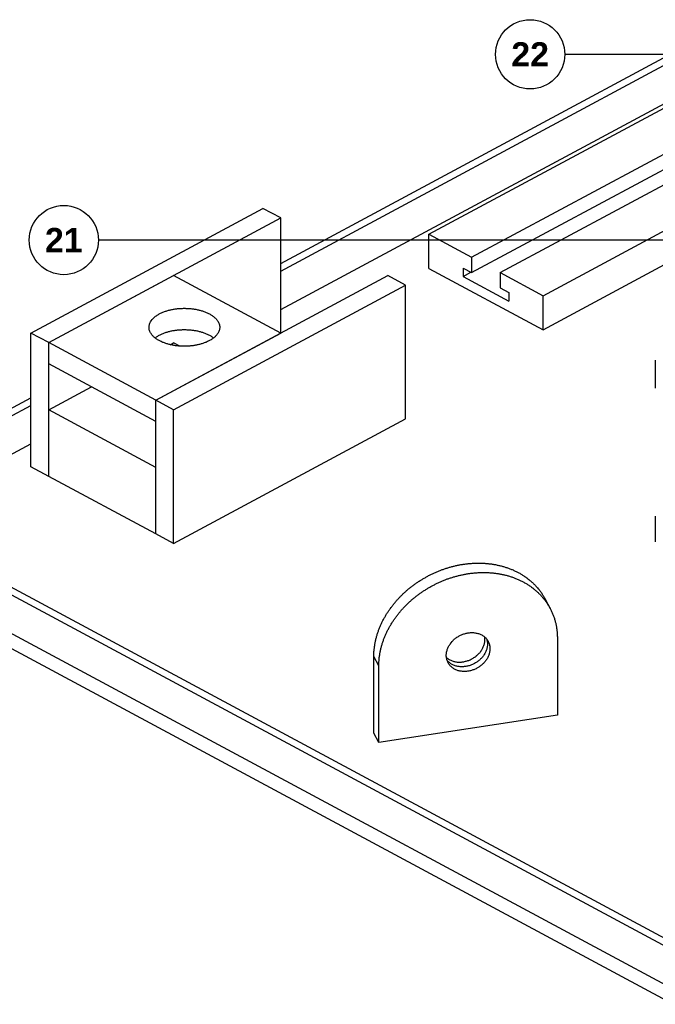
# Model space of a CAD drawing. Header units: millimetres. Extents: x 0 to 841, y 0 to 594.
# Tile 4 of 50: x 98 to 190, y 231 to 373. Entities that reach past the tile are written whole.
import ezdxf
from ezdxf.enums import TextEntityAlignment as Align

# ---------------------------------------------------------------- set-up
doc = ezdxf.new("R2010")
doc.units = ezdxf.units.MM
for name, color, linetype, lineweight in [('COTA', 7, 'CONTINUOUS', 25), ('FINA', 7, 'CONTINUOUS', 25), ('TXT', 7, 'CONTINUOUS', 25)]:
    doc.layers.add(name, color=color, linetype=linetype, lineweight=lineweight)
doc.styles.add('STDB', font='LiberationSans-Bold.ttf')

msp = doc.modelspace()

# ---------------------------------------------------------------- linework, layer by layer
at = {"layer": 'COTA'}
for p, q in [((191.48, 368.41), (176.57, 368.41)), ((193.67, 341.59), (109.19, 341.59))]:
    msp.add_line(p, q, dxfattribs=at)
at = {"layer": 'FINA'}
for points in [[(135.53, 338.19), (191.48, 368.24)], [(135.53, 337.09), (191.48, 367.13)], [(135.53, 331.55), (193.67, 362.77)], [(156.93, 342.42), (193.67, 362.15)], [(163.11, 339.1), (193.67, 355.51)], [(163.11, 336.89), (193.67, 353.29)], [(167.24, 336.89), (193.67, 351.08)], [(99.43, 328.17), (132.95, 346.16)], [(135.53, 344.78), (132.95, 346.16)], [(102.01, 326.78), (135.53, 344.78)], [(135.53, 328.17), (135.53, 344.78)], [(173.43, 333.56), (193.67, 344.43)], [(156.93, 337.5), (156.93, 342.42)], [(156.93, 342.42), (163.11, 339.1)], [(163.11, 339.1), (163.11, 336.89)], [(173.43, 328.64), (192.22, 338.73)], [(156.93, 337.5), (173.43, 328.64)], [(161.88, 337.55), (161.88, 336.32)], [(161.88, 337.55), (163.11, 336.89)], [(102.01, 326.78), (120.06, 336.47)], [(117.48, 318.48), (151, 336.47)], [(135.53, 328.17), (120.06, 336.47)], [(153.57, 335.09), (151, 336.47)], [(161.88, 336.32), (163.02, 336.94)], [(161.88, 336.32), (168.48, 332.78)], [(167.24, 336.89), (173.43, 333.56)], [(167.24, 336.89), (167.24, 334.67)], [(120.06, 317.09), (153.57, 335.09)], [(153.57, 315.77), (153.57, 335.09)], [(167.24, 334.67), (168.48, 334.01)], [(168.48, 334.01), (168.48, 332.78)], [(173.43, 328.64), (173.43, 333.56)], [(116.5, 329), (116.51, 329.12), (116.52, 329.24), (116.55, 329.36), (116.58, 329.47), (116.62, 329.59), (116.67, 329.7), (116.73, 329.8), (116.79, 329.91), (116.86, 330), (116.93, 330.1), (117.01, 330.19), (117.1, 330.28), (117.18, 330.36), (117.27, 330.44), (117.36, 330.52), (117.46, 330.6), (117.56, 330.67), (117.66, 330.73), (117.76, 330.8), (117.86, 330.86), (117.97, 330.92), (118.08, 330.98), (118.18, 331.03), (118.29, 331.08), (118.4, 331.13), (118.52, 331.18), (118.63, 331.22), (118.74, 331.27), (118.86, 331.31), (118.97, 331.34), (119.09, 331.38), (119.2, 331.41), (119.32, 331.45), (119.44, 331.48), (119.55, 331.51), (119.67, 331.53), (119.79, 331.56), (119.91, 331.58), (120.03, 331.6), (120.15, 331.62), (120.27, 331.64), (120.39, 331.66), (120.51, 331.67), (120.63, 331.69), (120.75, 331.7), (120.87, 331.71), (120.99, 331.72), (121.11, 331.72), (121.23, 331.73), (121.35, 331.73), (121.47, 331.74), (121.59, 331.74), (121.71, 331.74), (121.83, 331.73), (121.95, 331.73), (122.07, 331.73), (122.19, 331.72), (122.32, 331.71), (122.44, 331.7), (122.56, 331.69), (122.68, 331.68), (122.8, 331.66), (122.92, 331.65), (123.04, 331.63), (123.16, 331.61), (123.27, 331.59), (123.39, 331.56), (123.51, 331.54), (123.63, 331.51), (123.75, 331.48), (123.86, 331.45), (123.98, 331.42), (124.1, 331.39), (124.21, 331.35), (124.33, 331.32), (124.44, 331.28), (124.55, 331.23), (124.67, 331.19), (124.78, 331.14), (124.89, 331.09), (125, 331.04), (125.11, 330.99), (125.22, 330.93)], [(125.22, 330.93), (125.32, 330.88), (125.43, 330.81), (125.53, 330.75), (125.63, 330.68), (125.73, 330.61), (125.83, 330.54), (125.92, 330.46), (126.02, 330.38), (126.1, 330.29), (126.19, 330.2), (126.27, 330.11), (126.34, 330.01), (126.42, 329.91), (126.48, 329.81), (126.54, 329.7), (126.59, 329.59), (126.63, 329.48), (126.67, 329.36), (126.69, 329.24), (126.71, 329.12), (126.71, 329)], [(126.71, 329), (126.71, 328.88), (126.69, 328.76), (126.67, 328.64), (126.63, 328.52), (126.59, 328.41), (126.54, 328.3), (126.49, 328.2), (126.43, 328.09), (126.36, 327.99), (126.28, 327.9), (126.21, 327.81), (126.12, 327.72), (126.04, 327.64), (125.95, 327.56), (125.86, 327.48), (125.76, 327.41), (125.66, 327.33), (125.57, 327.27), (125.46, 327.2), (125.36, 327.14), (125.26, 327.08), (125.15, 327.03), (125.04, 326.97), (124.94, 326.92), (124.83, 326.87), (124.72, 326.82), (124.6, 326.78), (124.49, 326.74), (124.38, 326.7), (124.27, 326.66), (124.15, 326.62), (124.04, 326.59), (123.92, 326.55), (123.8, 326.52), (123.69, 326.49), (123.57, 326.47), (123.45, 326.44), (123.34, 326.42), (123.22, 326.4), (123.1, 326.38), (122.98, 326.36), (122.86, 326.34), (122.74, 326.32), (122.62, 326.31), (122.5, 326.3), (122.39, 326.29), (122.27, 326.28), (122.15, 326.27), (122.03, 326.27), (121.91, 326.26), (121.79, 326.26), (121.67, 326.26), (121.55, 326.26), (121.43, 326.26), (121.31, 326.26), (121.19, 326.27), (121.07, 326.27), (120.95, 326.28), (120.83, 326.29), (120.71, 326.3), (120.59, 326.31), (120.47, 326.32), (120.35, 326.34), (120.23, 326.36), (120.11, 326.38), (119.99, 326.4), (119.88, 326.42), (119.76, 326.44), (119.64, 326.47), (119.52, 326.49), (119.41, 326.52), (119.29, 326.55), (119.18, 326.59), (119.06, 326.62), (118.95, 326.66), (118.83, 326.7), (118.72, 326.74), (118.61, 326.78), (118.5, 326.82), (118.38, 326.87), (118.28, 326.92), (118.17, 326.97), (118.06, 327.03), (117.95, 327.08), (117.85, 327.14), (117.75, 327.2), (117.65, 327.27), (117.55, 327.33), (117.45, 327.41), (117.35, 327.48), (117.26, 327.56), (117.17, 327.64), (117.09, 327.72), (117.01, 327.81), (116.93, 327.9), (116.85, 327.99), (116.79, 328.09), (116.72, 328.2), (116.67, 328.3), (116.62, 328.41), (116.58, 328.52), (116.54, 328.64), (116.52, 328.76), (116.51, 328.88), (116.5, 329)], [(117.38, 327.46), (117.48, 327.53), (117.57, 327.6), (117.67, 327.67), (117.78, 327.73), (117.88, 327.79), (117.99, 327.85), (118.09, 327.91), (118.2, 327.96), (118.31, 328.01), (118.42, 328.06), (118.53, 328.11), (118.64, 328.15), (118.76, 328.19), (118.87, 328.23), (118.99, 328.27), (119.1, 328.31), (119.22, 328.34), (119.33, 328.37), (119.45, 328.4), (119.57, 328.43), (119.68, 328.46), (119.8, 328.48), (119.92, 328.51), (120.04, 328.53), (120.16, 328.55), (120.28, 328.57), (120.4, 328.58), (120.52, 328.6), (120.64, 328.61), (120.76, 328.62), (120.88, 328.63), (121, 328.64), (121.12, 328.65), (121.24, 328.65), (121.36, 328.66), (121.48, 328.66), (121.6, 328.66), (121.72, 328.66), (121.84, 328.66), (121.96, 328.65), (122.08, 328.65), (122.2, 328.64), (122.32, 328.63), (122.44, 328.62), (122.56, 328.61), (122.68, 328.6), (122.8, 328.58), (122.92, 328.57), (123.04, 328.55), (123.16, 328.53), (123.28, 328.51), (123.4, 328.49), (123.52, 328.46), (123.63, 328.44), (123.75, 328.41), (123.87, 328.38), (123.98, 328.35), (124.1, 328.31), (124.21, 328.28), (124.33, 328.24), (124.44, 328.2), (124.56, 328.16), (124.67, 328.11), (124.78, 328.07), (124.89, 328.02), (125, 327.97), (125.11, 327.91), (125.22, 327.86)], [(102.01, 326.78), (99.43, 328.17)], [(99.43, 308.85), (99.43, 328.17)], [(117.48, 318.48), (135.53, 328.17)], [(125.22, 327.86), (125.32, 327.8), (125.43, 327.74), (125.53, 327.67), (125.63, 327.6), (125.73, 327.53), (125.83, 327.46)], [(102.01, 307.46), (102.01, 326.78)], [(117.48, 318.48), (102.01, 326.78)], [(102.01, 323.71), (102.01, 326.78)], [(119.56, 326.48), (120.06, 326.75)], [(120.94, 326.28), (120.06, 326.75)], [(189.66, 324.24), (189.66, 324.12)], [(117.48, 315.4), (102.01, 323.71)], [(189.66, 324.12), (189.66, 323.55)], [(189.66, 324.12), (189.66, 320.8)], [(102.01, 317.06), (108.2, 320.38)], [(189.66, 320.8), (189.66, 320.22)], [(72.53, 304.37), (99.43, 318.82)], [(73.56, 303.82), (99.43, 317.71)], [(117.48, 308.76), (102.01, 317.06)], [(102.01, 307.46), (102.01, 317.06)], [(120.06, 317.09), (117.48, 318.48)], [(117.48, 299.16), (117.48, 318.48)], [(117.48, 315.4), (117.48, 318.48)], [(120.06, 297.78), (120.06, 317.09)], [(120.06, 297.78), (153.57, 315.77)], [(78.72, 301.05), (99.43, 312.17)], [(102.01, 307.46), (99.43, 308.85)], [(117.48, 299.16), (117.48, 308.76)], [(117.48, 299.16), (102.01, 307.46)], [(72.53, 304.37), (336.53, 162.63)], [(71.5, 303.82), (335.5, 162.08)], [(189.66, 301.72), (189.66, 301.6)], [(189.66, 301.6), (189.66, 301.34)], [(189.66, 301.6), (189.66, 298.28)], [(120.06, 297.78), (117.48, 299.16)], [(71.5, 298.28), (335.5, 156.54)], [(71.5, 298.28), (335.5, 156.54)], [(189.66, 298.28), (189.66, 298.03)], [(71.5, 296.07), (335.5, 154.33)], [(148.99, 281.48), (148.99, 281.6), (148.99, 281.72), (148.99, 281.84), (149, 281.96), (149.01, 282.08), (149.01, 282.2), (149.02, 282.32), (149.03, 282.44), (149.05, 282.56), (149.06, 282.68), (149.07, 282.8), (149.09, 282.91), (149.11, 283.03), (149.13, 283.15), (149.15, 283.27), (149.17, 283.39), (149.19, 283.51), (149.22, 283.62), (149.24, 283.74), (149.27, 283.86), (149.29, 283.98), (149.32, 284.09), (149.35, 284.21), (149.39, 284.33), (149.42, 284.44), (149.45, 284.56), (149.49, 284.67), (149.52, 284.79), (149.56, 284.9), (149.6, 285.01), (149.64, 285.13), (149.68, 285.24), (149.72, 285.35), (149.77, 285.47), (149.81, 285.58), (149.86, 285.69), (149.9, 285.8), (149.95, 285.91), (150, 286.02), (150.05, 286.13), (150.1, 286.24), (150.15, 286.35), (150.2, 286.46), (150.26, 286.56), (150.31, 286.67), (150.37, 286.78), (150.42, 286.88), (150.48, 286.99), (150.54, 287.09), (150.6, 287.2), (150.66, 287.3), (150.72, 287.41), (150.78, 287.51), (150.84, 287.61), (150.91, 287.71), (150.97, 287.81), (151.04, 287.91), (151.11, 288.01), (151.17, 288.11), (151.24, 288.21), (151.31, 288.31), (151.38, 288.41), (151.45, 288.51), (151.52, 288.6), (151.59, 288.7), (151.67, 288.79), (151.74, 288.89), (151.82, 288.98), (151.89, 289.08), (151.97, 289.17), (152.05, 289.26), (152.12, 289.35), (152.2, 289.44), (152.28, 289.53), (152.36, 289.62), (152.44, 289.71), (152.52, 289.8), (152.6, 289.89), (152.69, 289.98), (152.77, 290.06), (152.85, 290.15), (152.94, 290.24), (153.02, 290.32), (153.11, 290.4), (153.2, 290.49), (153.28, 290.57), (153.37, 290.65), (153.46, 290.73), (153.55, 290.81), (153.64, 290.89), (153.73, 290.97), (153.82, 291.05), (153.91, 291.13), (154.01, 291.21), (154.1, 291.28), (154.19, 291.36), (154.29, 291.43), (154.38, 291.51), (154.47, 291.58), (154.57, 291.65), (154.67, 291.73), (154.76, 291.8), (154.86, 291.87), (154.96, 291.94), (155.06, 292.01), (155.15, 292.08), (155.25, 292.15), (155.35, 292.21), (155.45, 292.28), (155.55, 292.34), (155.66, 292.41), (155.76, 292.47), (155.86, 292.54), (155.96, 292.6), (156.06, 292.66), (156.17, 292.72), (156.27, 292.78), (156.38, 292.84), (156.48, 292.9), (156.59, 292.96), (156.69, 293.02), (156.8, 293.08), (156.9, 293.13), (157.01, 293.19), (157.12, 293.24), (157.23, 293.29), (157.33, 293.35), (157.44, 293.4), (157.55, 293.45), (157.66, 293.5), (157.77, 293.55), (157.88, 293.6), (157.99, 293.65), (158.1, 293.69), (158.21, 293.74), (158.32, 293.79), (158.43, 293.83), (158.55, 293.88), (158.66, 293.92), (158.77, 293.96), (158.88, 294), (159, 294.04), (159.11, 294.08), (159.22, 294.12), (159.34, 294.16), (159.45, 294.2), (159.57, 294.23), (159.68, 294.27), (159.8, 294.3), (159.91, 294.34), (160.03, 294.37), (160.14, 294.4), (160.26, 294.43), (160.38, 294.46), (160.49, 294.49), (160.61, 294.52), (160.73, 294.55), (160.84, 294.58), (160.96, 294.6), (161.08, 294.63), (161.2, 294.65), (161.31, 294.68), (161.43, 294.7), (161.55, 294.72), (161.67, 294.74), (161.79, 294.76), (161.91, 294.78), (162.02, 294.8), (162.14, 294.81), (162.26, 294.83), (162.38, 294.84), (162.5, 294.86), (162.62, 294.87), (162.74, 294.88), (162.86, 294.89), (162.98, 294.9), (163.1, 294.91), (163.22, 294.92), (163.34, 294.93), (163.46, 294.93), (163.58, 294.94), (163.7, 294.94), (163.82, 294.94), (163.94, 294.95), (164.06, 294.95), (164.18, 294.95), (164.3, 294.95), (164.42, 294.94), (164.54, 294.94), (164.66, 294.94), (164.78, 294.93), (164.9, 294.92), (165.02, 294.92), (165.14, 294.91), (165.26, 294.9), (165.38, 294.89), (165.5, 294.88), (165.62, 294.86), (165.74, 294.85), (165.86, 294.83), (165.98, 294.82), (166.1, 294.8), (166.22, 294.78), (166.33, 294.76), (166.45, 294.74), (166.57, 294.72), (166.69, 294.7), (166.81, 294.67), (166.92, 294.65), (167.04, 294.62), (167.16, 294.6), (167.28, 294.57), (167.39, 294.54), (167.51, 294.51), (167.62, 294.47), (167.74, 294.44), (167.86, 294.41), (167.97, 294.37), (168.08, 294.33), (168.2, 294.3), (168.31, 294.26), (168.43, 294.22), (168.54, 294.18), (168.65, 294.13), (168.76, 294.09), (168.87, 294.04), (168.99, 294), (169.1, 293.95), (169.21, 293.9), (169.31, 293.85), (169.42, 293.8), (169.53, 293.75), (169.64, 293.69), (169.75, 293.64), (169.85, 293.58), (169.96, 293.53), (170.06, 293.47), (170.17, 293.41), (170.27, 293.35), (170.37, 293.28), (170.48, 293.22), (170.58, 293.16), (170.68, 293.09), (170.78, 293.02), (170.88, 292.96), (170.97, 292.89), (171.07, 292.82), (171.17, 292.74), (171.26, 292.67), (171.36, 292.6), (171.45, 292.52), (171.54, 292.44), (171.64, 292.37), (171.73, 292.29), (171.82, 292.21), (171.91, 292.13), (171.99, 292.04), (172.08, 291.96), (172.17, 291.88), (172.25, 291.79), (172.33, 291.7), (172.41, 291.62), (172.5, 291.53), (172.58, 291.44), (172.65, 291.35), (172.73, 291.25), (172.81, 291.16), (172.88, 291.07), (172.96, 290.97), (173.03, 290.88), (173.1, 290.78), (173.17, 290.68), (173.24, 290.58), (173.3, 290.48), (173.37, 290.38), (173.43, 290.28), (173.5, 290.18), (173.56, 290.07), (173.62, 289.97), (173.68, 289.86), (173.73, 289.76)], [(149.71, 280.12), (149.71, 280.24), (149.71, 280.36), (149.72, 280.48), (149.72, 280.6), (149.73, 280.72), (149.74, 280.84), (149.74, 280.96), (149.76, 281.08), (149.77, 281.2), (149.78, 281.32), (149.8, 281.44), (149.81, 281.56), (149.83, 281.68), (149.85, 281.8), (149.87, 281.92), (149.89, 282.03), (149.91, 282.15), (149.94, 282.27), (149.96, 282.39), (149.99, 282.5), (150.02, 282.62), (150.05, 282.74), (150.08, 282.85), (150.11, 282.97), (150.14, 283.09), (150.17, 283.2), (150.21, 283.32), (150.24, 283.43), (150.28, 283.54), (150.32, 283.66), (150.36, 283.77), (150.4, 283.89), (150.44, 284), (150.49, 284.11), (150.53, 284.22), (150.58, 284.33), (150.62, 284.44), (150.67, 284.55), (150.72, 284.66), (150.77, 284.77), (150.82, 284.88), (150.87, 284.99), (150.92, 285.1), (150.98, 285.21), (151.03, 285.31), (151.09, 285.42), (151.14, 285.53), (151.2, 285.63), (151.26, 285.74), (151.32, 285.84), (151.38, 285.95), (151.44, 286.05), (151.5, 286.15), (151.57, 286.26), (151.63, 286.36), (151.69, 286.46), (151.76, 286.56), (151.83, 286.66), (151.89, 286.76), (151.96, 286.86), (152.03, 286.96), (152.1, 287.05), (152.17, 287.15), (152.24, 287.25), (152.32, 287.34), (152.39, 287.44), (152.46, 287.53), (152.54, 287.63), (152.61, 287.72), (152.69, 287.81), (152.77, 287.91), (152.84, 288), (152.92, 288.09), (153, 288.18), (153.08, 288.27), (153.16, 288.36), (153.24, 288.45), (153.33, 288.53), (153.41, 288.62), (153.49, 288.71), (153.58, 288.79), (153.66, 288.88), (153.75, 288.96), (153.83, 289.05), (153.92, 289.13), (154.01, 289.21), (154.09, 289.3), (154.18, 289.38), (154.27, 289.46), (154.36, 289.54), (154.45, 289.62), (154.54, 289.7), (154.63, 289.77), (154.73, 289.85), (154.82, 289.93), (154.91, 290), (155.01, 290.08), (155.1, 290.15), (155.2, 290.23), (155.29, 290.3), (155.39, 290.37), (155.48, 290.44), (155.58, 290.51), (155.68, 290.58), (155.78, 290.65), (155.88, 290.72), (155.98, 290.79), (156.07, 290.86), (156.17, 290.92), (156.28, 290.99), (156.38, 291.05), (156.48, 291.12), (156.58, 291.18), (156.68, 291.25), (156.79, 291.31), (156.89, 291.37), (156.99, 291.43), (157.1, 291.49), (157.2, 291.55), (157.31, 291.61), (157.41, 291.66), (157.52, 291.72), (157.63, 291.78), (157.73, 291.83), (157.84, 291.89), (157.95, 291.94), (158.05, 291.99), (158.16, 292.04), (158.27, 292.1), (158.38, 292.15), (158.49, 292.2), (158.6, 292.24), (158.71, 292.29), (158.82, 292.34), (158.93, 292.39), (159.04, 292.43), (159.15, 292.48), (159.27, 292.52), (159.38, 292.56), (159.49, 292.61), (159.6, 292.65), (159.72, 292.69), (159.83, 292.73), (159.94, 292.77), (160.06, 292.8), (160.17, 292.84), (160.29, 292.88), (160.4, 292.91), (160.52, 292.95), (160.63, 292.98), (160.75, 293.02), (160.86, 293.05), (160.98, 293.08), (161.1, 293.11), (161.21, 293.14), (161.33, 293.17), (161.45, 293.2), (161.56, 293.22), (161.68, 293.25), (161.8, 293.27), (161.92, 293.3), (162.03, 293.32), (162.15, 293.34), (162.27, 293.36), (162.39, 293.38), (162.51, 293.4), (162.63, 293.42), (162.75, 293.44), (162.86, 293.46), (162.98, 293.47), (163.1, 293.49), (163.22, 293.5), (163.34, 293.51), (163.46, 293.53), (163.58, 293.54), (163.7, 293.55), (163.82, 293.56), (163.94, 293.56), (164.06, 293.57), (164.18, 293.58), (164.3, 293.58), (164.42, 293.59), (164.54, 293.59), (164.66, 293.59), (164.78, 293.59), (164.9, 293.59), (165.02, 293.59), (165.14, 293.59), (165.26, 293.59), (165.38, 293.58), (165.5, 293.58), (165.62, 293.57), (165.74, 293.56), (165.86, 293.55), (165.98, 293.54), (166.1, 293.53), (166.22, 293.52), (166.34, 293.51), (166.46, 293.49), (166.58, 293.48), (166.7, 293.46), (166.82, 293.45), (166.94, 293.43), (167.06, 293.41), (167.17, 293.39), (167.29, 293.37), (167.41, 293.34), (167.53, 293.32), (167.65, 293.29), (167.76, 293.27), (167.88, 293.24), (168, 293.21), (168.11, 293.18), (168.23, 293.15), (168.35, 293.12), (168.46, 293.09), (168.58, 293.05), (168.69, 293.02), (168.81, 292.98), (168.92, 292.94), (169.03, 292.9), (169.15, 292.86), (169.26, 292.82), (169.37, 292.78), (169.48, 292.73), (169.6, 292.69), (169.71, 292.64), (169.82, 292.59), (169.93, 292.55), (170.04, 292.5), (170.14, 292.44), (170.25, 292.39), (170.36, 292.34), (170.47, 292.28), (170.57, 292.23), (170.68, 292.17), (170.78, 292.11), (170.89, 292.05), (170.99, 291.99), (171.1, 291.93), (171.2, 291.87), (171.3, 291.8), (171.4, 291.74), (171.5, 291.67), (171.6, 291.6), (171.7, 291.53), (171.79, 291.46), (171.89, 291.39), (171.99, 291.32), (172.08, 291.24), (172.17, 291.17), (172.27, 291.09), (172.36, 291.01), (172.45, 290.93), (172.54, 290.85), (172.63, 290.77), (172.71, 290.69), (172.8, 290.61), (172.89, 290.52), (172.97, 290.44), (173.05, 290.35), (173.14, 290.26), (173.22, 290.17), (173.3, 290.08), (173.38, 289.99), (173.45, 289.9), (173.53, 289.81), (173.6, 289.71), (173.68, 289.62), (173.75, 289.52), (173.82, 289.42), (173.89, 289.33), (173.96, 289.23), (174.03, 289.13), (174.09, 289.03), (174.15, 288.92), (174.22, 288.82), (174.28, 288.72), (174.34, 288.61), (174.4, 288.51), (174.46, 288.4)], [(173.73, 289.76), (174.46, 288.4)], [(174.46, 288.4), (174.51, 288.3), (174.57, 288.19), (174.62, 288.08), (174.67, 287.97), (174.72, 287.86), (174.77, 287.75), (174.82, 287.63), (174.86, 287.52), (174.91, 287.41), (174.95, 287.3), (174.99, 287.18), (175.03, 287.07), (175.07, 286.95), (175.11, 286.83), (175.14, 286.72), (175.17, 286.6), (175.21, 286.48), (175.24, 286.37), (175.26, 286.25), (175.29, 286.13), (175.32, 286.01), (175.34, 285.89), (175.36, 285.77), (175.38, 285.65), (175.4, 285.53), (175.42, 285.41), (175.44, 285.29), (175.45, 285.17), (175.46, 285.05), (175.47, 284.93), (175.48, 284.81), (175.49, 284.69), (175.5, 284.57), (175.5, 284.44), (175.51, 284.32), (175.51, 284.2), (175.51, 284.08)], [(159.46, 281.62), (159.46, 281.74), (159.47, 281.86), (159.48, 281.98), (159.5, 282.1), (159.53, 282.22), (159.56, 282.34), (159.59, 282.45), (159.64, 282.57), (159.68, 282.68), (159.73, 282.79), (159.78, 282.9), (159.84, 283.01), (159.9, 283.11), (159.97, 283.21), (160.04, 283.31), (160.11, 283.41), (160.19, 283.5), (160.27, 283.6), (160.35, 283.69), (160.44, 283.77), (160.52, 283.86), (160.61, 283.94), (160.71, 284.02), (160.8, 284.09), (160.9, 284.16), (161, 284.23), (161.1, 284.3), (161.2, 284.36), (161.31, 284.42), (161.42, 284.48), (161.53, 284.53), (161.64, 284.58), (161.75, 284.63), (161.86, 284.67), (161.98, 284.71), (162.09, 284.75), (162.21, 284.78), (162.33, 284.81), (162.45, 284.84), (162.57, 284.86), (162.69, 284.88), (162.81, 284.89), (162.93, 284.9), (163.05, 284.91), (163.17, 284.91), (163.29, 284.91), (163.41, 284.9), (163.53, 284.89), (163.65, 284.87), (163.77, 284.85), (163.89, 284.83), (164.01, 284.8), (164.13, 284.76), (164.24, 284.72), (164.35, 284.68), (164.46, 284.63), (164.57, 284.57), (164.68, 284.51), (164.78, 284.44), (164.88, 284.37), (164.97, 284.3), (165.06, 284.22), (165.15, 284.13), (165.23, 284.04), (165.31, 283.95), (165.38, 283.85), (165.45, 283.75), (165.51, 283.64)], [(159.48, 281.3), (159.57, 281.22), (159.67, 281.15), (159.77, 281.08), (159.87, 281.02), (159.98, 280.96), (160.09, 280.91), (160.2, 280.86), (160.31, 280.82), (160.43, 280.78), (160.55, 280.74), (160.66, 280.72), (160.78, 280.69), (160.9, 280.67), (161.03, 280.66), (161.15, 280.65), (161.27, 280.65), (161.39, 280.65), (161.51, 280.65), (161.63, 280.66), (161.75, 280.67), (161.88, 280.69), (162, 280.71), (162.11, 280.73), (162.23, 280.76), (162.35, 280.79), (162.47, 280.82), (162.58, 280.86), (162.7, 280.9), (162.81, 280.95), (162.92, 281), (163.03, 281.05), (163.14, 281.11), (163.25, 281.16), (163.35, 281.23), (163.45, 281.29), (163.56, 281.36), (163.65, 281.43), (163.75, 281.51), (163.84, 281.58), (163.94, 281.66), (164.03, 281.75), (164.11, 281.83), (164.2, 281.92), (164.28, 282.01), (164.35, 282.1), (164.43, 282.2), (164.5, 282.3), (164.57, 282.4), (164.63, 282.51), (164.69, 282.61), (164.75, 282.72), (164.8, 282.83), (164.85, 282.94), (164.89, 283.06), (164.93, 283.17), (164.96, 283.29), (164.99, 283.41), (165.01, 283.53), (165.03, 283.65), (165.04, 283.77), (165.04, 283.89), (165.04, 284.01), (165.04, 284.13), (165.02, 284.25)], [(165.3, 283.96), (165.33, 283.85), (165.36, 283.73), (165.38, 283.61), (165.39, 283.49), (165.4, 283.37), (165.41, 283.25), (165.4, 283.13), (165.39, 283.01), (165.38, 282.89), (165.36, 282.77), (165.33, 282.65), (165.3, 282.53), (165.26, 282.42), (165.22, 282.3), (165.18, 282.19), (165.13, 282.08), (165.07, 281.97), (165.01, 281.87), (164.95, 281.76), (164.89, 281.66), (164.82, 281.56), (164.75, 281.47), (164.67, 281.37), (164.59, 281.28), (164.51, 281.19), (164.42, 281.11), (164.34, 281.02), (164.25, 280.94), (164.15, 280.86), (164.06, 280.79), (163.96, 280.72), (163.86, 280.65), (163.76, 280.58), (163.66, 280.52), (163.55, 280.46), (163.45, 280.4), (163.34, 280.35), (163.23, 280.3), (163.12, 280.25), (163, 280.21), (162.89, 280.17), (162.77, 280.13), (162.66, 280.1), (162.54, 280.07), (162.42, 280.04), (162.3, 280.02), (162.18, 280), (162.06, 279.99), (161.94, 279.98), (161.82, 279.97), (161.7, 279.97), (161.58, 279.97), (161.46, 279.98), (161.34, 279.99), (161.22, 280), (161.1, 280.02), (160.98, 280.05), (160.86, 280.08), (160.75, 280.11), (160.63, 280.15), (160.52, 280.2), (160.41, 280.25), (160.3, 280.3), (160.2, 280.36), (160.1, 280.42), (160, 280.49), (159.9, 280.57), (159.81, 280.65), (159.72, 280.73), (159.64, 280.82), (159.56, 280.91)], [(165.51, 283.64), (165.56, 283.53), (165.61, 283.42), (165.65, 283.31), (165.68, 283.2), (165.71, 283.08), (165.74, 282.96), (165.75, 282.84), (165.76, 282.72), (165.77, 282.6), (165.76, 282.48), (165.76, 282.36), (165.74, 282.24), (165.72, 282.13), (165.7, 282.01), (165.67, 281.89), (165.64, 281.78), (165.6, 281.66), (165.55, 281.55), (165.5, 281.44), (165.45, 281.33), (165.4, 281.23), (165.34, 281.12), (165.27, 281.02), (165.21, 280.92), (165.13, 280.83), (165.06, 280.73), (164.98, 280.64), (164.9, 280.55), (164.82, 280.46), (164.74, 280.38), (164.65, 280.3), (164.56, 280.22), (164.46, 280.14), (164.37, 280.07), (164.27, 280), (164.17, 279.93), (164.07, 279.87), (163.97, 279.81), (163.86, 279.75), (163.75, 279.7), (163.65, 279.64), (163.54, 279.6), (163.42, 279.55), (163.31, 279.51), (163.2, 279.47), (163.08, 279.44), (162.97, 279.4), (162.85, 279.38), (162.73, 279.35), (162.62, 279.33), (162.5, 279.32), (162.38, 279.3), (162.26, 279.3), (162.14, 279.29), (162.02, 279.29), (161.9, 279.29), (161.78, 279.3), (161.66, 279.32), (161.54, 279.33), (161.42, 279.35), (161.3, 279.38), (161.19, 279.41), (161.07, 279.45), (160.96, 279.49), (160.85, 279.53), (160.74, 279.58), (160.63, 279.64), (160.53, 279.7), (160.43, 279.76), (160.33, 279.84), (160.24, 279.91), (160.15, 279.99), (160.06, 280.07), (159.98, 280.16), (159.91, 280.26), (159.84, 280.35), (159.77, 280.45), (159.71, 280.56)], [(175.51, 284.08), (175.51, 273.01)], [(159.71, 280.56), (159.66, 280.67), (159.61, 280.78), (159.57, 280.9), (159.53, 281.01), (159.51, 281.13), (159.48, 281.25), (159.47, 281.37), (159.46, 281.49), (159.46, 281.62)], [(148.99, 270.4), (148.99, 281.48)], [(149.71, 280.12), (148.99, 281.48)], [(149.71, 269.05), (149.71, 280.12)], [(175.51, 273.01), (149.71, 269.05)], [(149.71, 269.05), (148.99, 270.4)]]:
    msp.add_lwpolyline(points, dxfattribs=at)
for centre in [(171.57, 368.41), (104.19, 341.59)]:
    msp.add_circle(centre, 5, dxfattribs=at)

# ---------------------------------------------------------------- texts
at = {"layer": 'TXT', "style": 'STDB'}
for s, p in [('22', (171.57, 368.41)), ('21', (104.19, 341.59))]:
    msp.add_text(s, height=3.5, dxfattribs=at).set_placement(p, align=Align.MIDDLE_CENTER)

doc.saveas('drawing.dxf')
